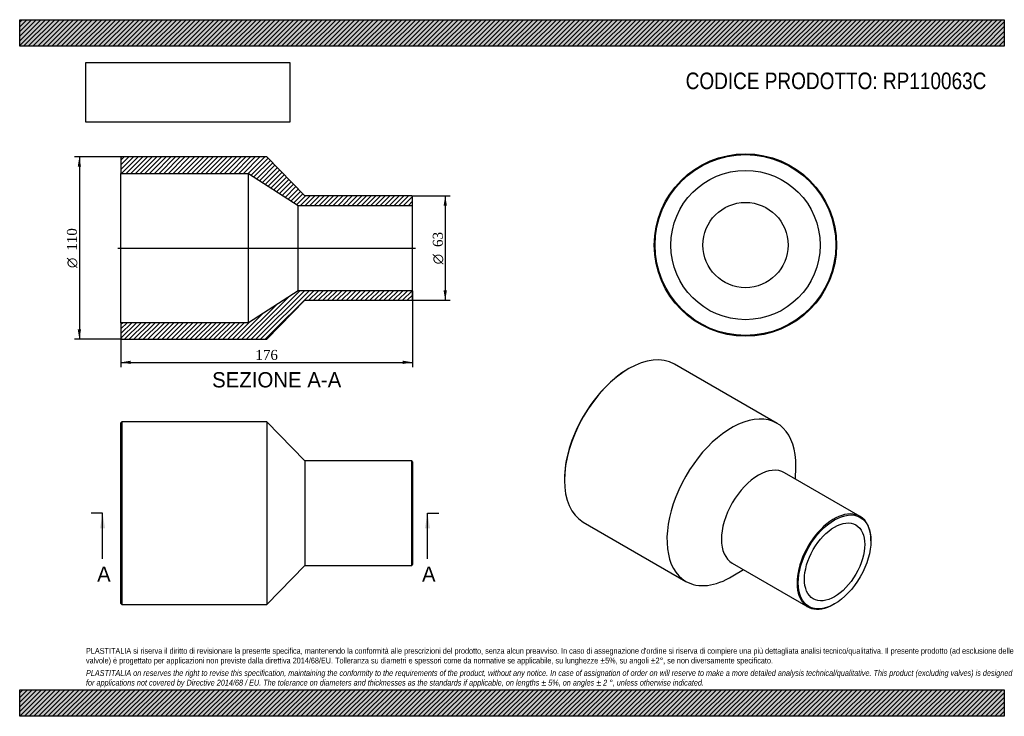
# Model space of a CAD drawing. Header units: millimetres. Extents: x 0 to 594, y 0 to 420.
import ezdxf
from ezdxf.enums import TextEntityAlignment as Align
from ezdxf.lldxf.tags import DXFTag

# ---------------------------------------------------------------- set-up
doc = ezdxf.new("R2010")
doc.units = ezdxf.units.MM
doc.header["$LTSCALE"] = 2
for name, color, linetype in [('Default', 7, 'Continuous'), ('DV4_Default', 7, 'Continuous'), ('RP110063C', 7, 'Continuous')]:
    doc.layers.add(name, color=color, linetype=linetype)
doc.styles.add('SEACAD_Solid_Edge_ANSI', font='seans.ttf')
doc.styles.add('SEACAD_Solid_Edge_ANSI1_Symbols', font='semeca1.ttf')
doc.styles.add('SEACAD_Times_New_Roman', font='times.ttf')
tags = doc.linetypes.add('CENTER2', pattern=[28.575, 19.05, -3.175, 3.175, -3.175]).pattern_tags.tags
tags[10:11] = [DXFTag(74, 4), DXFTag(75, 0), DXFTag(340, '0'), DXFTag(46, 0.0), DXFTag(50, 0.0), DXFTag(44, 0.0), DXFTag(45, 0.0)]
tags[8:9] = [DXFTag(74, 4), DXFTag(75, 0), DXFTag(340, '0'), DXFTag(46, 0.0), DXFTag(50, 0.0), DXFTag(44, 0.0), DXFTag(45, 0.0)]
tags[6:7] = [DXFTag(74, 4), DXFTag(75, 0), DXFTag(340, '0'), DXFTag(46, 0.0), DXFTag(50, 0.0), DXFTag(44, 0.0), DXFTag(45, 0.0)]
tags[4:5] = [DXFTag(74, 4), DXFTag(75, 0), DXFTag(340, '0'), DXFTag(46, 0.0), DXFTag(50, 0.0), DXFTag(44, 0.0), DXFTag(45, 0.0)]
doc.dimstyles.new('ANSImm', dxfattribs={"dimtxt": 6, "dimasz": 6, "dimexe": 3, "dimexo": 0, "dimgap": 1.5, "dimtad": 1, "dimdsep": 46, "dimtxsty": 'SEACAD_Times_New_Roman', "dimblk1": '_SE_FILLED', "dimblk2": '_SE_FILLED', "dimsah": 1, "dimcen": 3, "dimazin": 0, "dimtfac": 0.85, "dimtdec": 3, "dimtofl": 0, "dimtmove": 0, "dimatfit": 3, "dimfxl": 1, "dimarcsym": 0})
picture_1 = doc.add_image_def('image1.jpg', size_in_pixel=(4302, 1260))

# ---------------------------------------------------------------- blocks, each defined once
blk = doc.blocks.new('SE')
at = {"layer": 'RP110063C', "color": 7, "linetype": 'Continuous'}
for p, q in [((61.54, 177.5), (61.04, 177)), ((61.04, 68), (61.04, 177)), ((61.54, 177.5), (61.54, 67.5)), ((149.04, 177.5), (61.54, 177.5)), ((149.04, 177.5), (149.04, 67.5)), ((172.04, 154), (149.04, 177.5)), ((172.04, 154), (172.04, 91)), ((236.54, 154), (172.04, 154)), ((236.54, 91), (236.54, 154)), ((237.04, 153.5), (236.54, 154)), ((237.04, 153.5), (237.04, 91.5)), ((149.04, 67.5), (172.04, 91)), ((172.04, 91), (236.54, 91)), ((236.54, 91), (237.04, 91.5)), ((61.04, 68), (61.54, 67.5)), ((61.54, 67.5), (149.04, 67.5))]:
    blk.add_line(p, q, dxfattribs=at)
blk = doc.blocks.new('SE1')
at = {"layer": 'RP110063C', "color": 7, "linetype": 'Continuous'}
for p, q in [((367.5, 209.63), (367.14, 209.43)), ((456.87, 176.63), (395, 212.36)), ((468.11, 143.01), (468.25, 150.46)), ((328.61, 142.68), (328.61, 142.27)), ((506.99, 120.56), (461.38, 146.89)), ((340, 117.09), (401.87, 81.37)), ((513.51, 105.73), (513.51, 106.14)), ((429.88, 92.33), (475.49, 66)), ((430.22, 84.6), (436.61, 88.45)), ((491.24, 67.56), (491.59, 67.77))]:
    blk.add_line(p, q, dxfattribs=at)
for centre, major_axis, start_param, end_param in [((367.5, 164.72), (-27.5, -47.63), 3.141593, 6.283185), ((367.14, 164.93), (27.25, 47.2), 0.785398, 2.356195), ((429.37, 129), (-27.5, -47.63), 2.334212, 6.283185), ((445.63, 119.61), (-15.75, -27.28), 3.141593, 6.283185), ((491.24, 93.28), (15.75, 27.28), 0, 3.926991), ((491.24, 93.28), (15.75, 27.28), 5.497787, 6.283185), ((429.37, 129), (-27.5, -47.63), 0, 0.80738)]:
    blk.add_ellipse(centre, major_axis=major_axis, ratio=0.57735, start_param=start_param, end_param=end_param, dxfattribs=at)
for major_axis in [(-15.5, -26.85), (-12.85, -22.26)]:
    blk.add_ellipse((491.59, 93.08), major_axis=major_axis, ratio=0.57735, dxfattribs=at)
blk = doc.blocks.new('SE2')
at = {"layer": 'RP110063C', "color": 7, "linetype": 'Continuous'}
for radius in [55, 54.5, 45, 25.7]:
    blk.add_circle((437.86, 284.13), radius, dxfattribs=at)
blk = doc.blocks.new('SE4')
at = {"color": 7, "linetype": 'Continuous', "style": 'SEACAD_Solid_Edge_ANSI'}
blk.add_text('A', height=9.2, dxfattribs=at).set_placement((46.7, 90.3), align=Align.TOP_LEFT)
blk = doc.blocks.new('SE5')
at = {"color": 7, "linetype": 'Continuous', "style": 'SEACAD_Solid_Edge_ANSI'}
blk.add_text('A', height=9.2, dxfattribs=at).set_placement((242.7, 90.3), align=Align.TOP_LEFT)
blk = doc.blocks.new('SEANNOT_GROUP')
at = {"linetype": 'Continuous'}
blk.add_hatch(color=7, dxfattribs=at).paths.add_polyline_path([(51.55, 113.3), (50.01, 122.5), (48.48, 113.3)])
at = {"color": 7, "linetype": 'Continuous'}
blk.add_lwpolyline([(50.01, 94.9), (50.01, 122.5)], dxfattribs=at)
blk = doc.blocks.new('SEANNOT_GROUP1')
at = {"linetype": 'Continuous'}
blk.add_hatch(color=7, dxfattribs=at).paths.add_polyline_path([(247.55, 113.3), (246.01, 122.5), (244.48, 113.3)])
at = {"color": 7, "linetype": 'Continuous'}
blk.add_lwpolyline([(246.01, 94.9), (246.01, 122.5)], dxfattribs=at)
blk = doc.blocks.new('SE3')
at = {"layer": 'Default', "color": 7, "linetype": 'CENTER2'}
for p, q in [((50.01, 122.5), (43.11, 122.5)), ((246.01, 122.5), (252.91, 122.5))]:
    blk.add_line(p, q, dxfattribs=at)
at = {"layer": 'Default', "color": 7, "linetype": 'CENTER2', "const_width": 0.0001}
blk.add_lwpolyline([(50.01, 122.5), (246.01, 122.5)], dxfattribs=at)
at = {"layer": 'Default'}
for name in ['SEANNOT_GROUP', 'SEANNOT_GROUP1', 'SE4', 'SE5']:
    blk.add_blockref(name, (0, 0), dxfattribs=at)
blk = doc.blocks.new('SE6')
at = {"layer": 'RP110063C', "linetype": 'Continuous'}
h = blk.add_hatch(dxfattribs=at)
h.set_pattern_fill('LINE', scale=0.62992, angle=45, style=0)
h.paths.add_polyline_path([(172.04, 313.8), (149.04, 337.3), (61.54, 337.3), (61.04, 336.8), (61.04, 327.3), (138.04, 327.3), (168.04, 308), (237.04, 308), (237.04, 313.3), (236.54, 313.8)])
h = blk.add_hatch(dxfattribs=at)
h.set_pattern_fill('LINE', scale=0.62992, angle=45, style=0)
h.paths.add_polyline_path([(149.04, 227.3), (172.04, 250.8), (236.54, 250.8), (237.04, 251.3), (237.04, 256.6), (168.04, 256.6), (138.04, 237.3), (61.04, 237.3), (61.04, 227.8), (61.54, 227.3)])
at = {"layer": 'DV4_Default', "color": 7, "linetype": 'CENTER2'}
blk.add_line((59.29, 282.3), (238.79, 282.3), dxfattribs=at)
at = {"layer": 'RP110063C', "color": 7, "linetype": 'Continuous'}
for p, q in [((61.04, 336.8), (61.54, 337.3)), ((61.04, 336.8), (61.04, 327.3)), ((149.04, 337.3), (61.54, 337.3)), ((172.04, 313.8), (149.04, 337.3)), ((61.04, 237.3), (61.04, 327.3)), ((61.04, 327.3), (138.04, 327.3)), ((138.04, 237.3), (138.04, 327.3)), ((138.04, 327.3), (168.04, 308)), ((236.54, 313.8), (172.04, 313.8)), ((236.54, 313.8), (237.04, 313.3)), ((237.04, 308), (237.04, 313.3)), ((168.04, 256.6), (168.04, 308)), ((168.04, 308), (237.04, 308)), ((237.04, 256.6), (237.04, 308)), ((168.04, 256.6), (138.04, 237.3)), ((237.04, 256.6), (168.04, 256.6)), ((237.04, 251.3), (237.04, 256.6)), ((149.04, 227.3), (172.04, 250.8)), ((172.04, 250.8), (236.54, 250.8)), ((237.04, 251.3), (236.54, 250.8)), ((138.04, 237.3), (61.04, 237.3)), ((61.04, 237.3), (61.04, 227.8)), ((61.54, 227.3), (61.04, 227.8)), ((61.54, 227.3), (149.04, 227.3))]:
    blk.add_line(p, q, dxfattribs=at)
blk = doc.blocks.new('GDimGGroup')
at = {"layer": 'Default', "linetype": 'Continuous'}
for points in [[(257.73, 307.8), (256.73, 313.8), (255.73, 307.8)], [(257.73, 256.8), (255.73, 256.8), (256.73, 250.8)]]:
    blk.add_hatch(color=7, dxfattribs=at).paths.add_polyline_path(points)
at = {"layer": 'Default', "color": 7, "linetype": 'Continuous'}
for p, q in [((236.54, 313.8), (259.73, 313.8)), ((256.73, 313.8), (256.73, 250.8)), ((236.54, 250.8), (259.73, 250.8))]:
    blk.add_line(p, q, dxfattribs=at)
for s, style, p in [('63', 'SEACAD_Times_New_Roman', (249.23, 282.98)), ('O', 'SEACAD_Solid_Edge_ANSI1_Symbols', (249.23, 272.53))]:
    blk.add_text(s, height=6, rotation=90, dxfattribs=dict(at, style=style)).set_placement(p, align=Align.TOP_LEFT)
blk = doc.blocks.new('GDimGGroup1')
at = {"layer": 'Default', "linetype": 'Continuous'}
for points in [[(35.01, 331.3), (37.01, 331.3), (36.01, 337.3)], [(35.01, 233.3), (36.01, 227.3), (37.01, 233.3)]]:
    blk.add_hatch(color=7, dxfattribs=at).paths.add_polyline_path(points)
at = {"layer": 'Default', "color": 7, "linetype": 'Continuous'}
for p, q in [((61.54, 337.3), (33.01, 337.3)), ((36.01, 337.3), (36.01, 227.3)), ((61.54, 227.3), (33.01, 227.3))]:
    blk.add_line(p, q, dxfattribs=at)
for s, style, p in [('110', 'SEACAD_Times_New_Roman', (28.51, 280.7)), ('O', 'SEACAD_Solid_Edge_ANSI1_Symbols', (28.51, 270.26))]:
    blk.add_text(s, height=6, rotation=90, dxfattribs=dict(at, style=style)).set_placement(p, align=Align.TOP_LEFT)
blk = doc.blocks.new('DMBLK188')
at = {"layer": 'Default', "linetype": 'Continuous'}
for points in [[(67.04, 212.41), (67.04, 214.41), (61.04, 213.41)], [(231.04, 212.41), (237.04, 213.41), (231.04, 214.41)]]:
    blk.add_hatch(color=7, dxfattribs=at).paths.add_polyline_path(points)
at = {"layer": 'Default', "color": 7, "linetype": 'Continuous'}
for p, q in [((237.04, 256.6), (237.04, 210.41)), ((61.04, 237.3), (61.04, 210.41)), ((61.04, 213.41), (237.04, 213.41))]:
    blk.add_line(p, q, dxfattribs=at)
at = {"layer": 'Default', "color": 7, "linetype": 'Continuous', "style": 'SEACAD_Times_New_Roman'}
blk.add_text('176', height=6, dxfattribs=at).set_placement((142.21, 220.91), align=Align.TOP_LEFT)
blk = doc.blocks.new('_SE_FILLED')
at = {"color": 0}
blk.add_line((0, 0), (-1, 0), dxfattribs=at)
blk.add_solid([(0, 0), (-1, -0.1665), (-1, 0.1665), (0, 0)], dxfattribs=at)

msp = doc.modelspace()

# ---------------------------------------------------------------- hatches: boundary and pattern name
at = {"layer": 'Default', "linetype": 'Continuous'}
h = msp.add_hatch(dxfattribs=at)
h.set_pattern_fill('LINE', scale=0.62992, angle=45, style=0)
h.paths.add_polyline_path([(594, 404), (594, 420), (0, 420), (0, 404)])
for points in [[(594, 404), (594, 420), (0, 420), (0, 404)], [(594, 0), (594, 16), (0, 16), (0, 0)]]:
    msp.add_hatch(color=7, dxfattribs=at).paths.add_polyline_path(points)
h = msp.add_hatch(dxfattribs=at)
h.set_pattern_fill('LINE', scale=0.62992, angle=45, style=0)
h.paths.add_polyline_path([(594, 0), (594, 16), (0, 16), (0, 0)])

# ---------------------------------------------------------------- linework, layer by layer
at = {"layer": 'Default', "color": 7, "linetype": 'Continuous'}
for p, q in [((0, 420), (594, 420)), ((0, 404), (0, 420)), ((594, 420), (594, 404)), ((594, 404), (0, 404)), ((0, 16), (594, 16)), ((0, 0), (0, 16)), ((594, 16), (594, 0)), ((594, 0), (0, 0))]:
    msp.add_line(p, q, dxfattribs=at)

# ---------------------------------------------------------------- block references
at = {"layer": 'Default'}
for name in ['SE2', 'GDimGGroup1', 'SE6', 'GDimGGroup', 'SE1', 'SE', 'SE3']:
    msp.add_blockref(name, (0, 0), dxfattribs=at)

# ---------------------------------------------------------------- texts
at = {"layer": 'Default', "color": 7, "linetype": 'Continuous', "style": 'SEACAD_Solid_Edge_ANSI'}
msp.add_text('SEZIONE A-A', height=9.2, dxfattribs=at).set_placement((116.087, 207.492), align=Align.TOP_LEFT)
at = {"layer": 'Default', "attachment_point": 1}
for s, insert, char_height, width in [('{\\fArial Narrow|b0||i0||c0|p34;\\C7;\\H10.;\\W1.;CODICE PRODOTTO: RP110063C}', (401.778, 388.127), 10, 182.02957), ("{\\fArial Narrow|b0||i0||c0|p34;\\C7;\\H3.5;\\W1.;PLASTITALIA si riserva il diritto di revisionare la presente specifica, mantenendo la conformità alle prescrizioni del prodotto, senza alcun preavviso. In caso di assegnazione d'ordine si riserva di compiere una più dettagliata analisi tecnico/qualitativa. Il presente prodotto (ad esclusione delle \\P}{\\fArial Narrow|b0||i0||c0|p34;\\C7;\\H3.5;\\W1.;valvole) è progettato per applicazioni non previste dalla direttiva 2014/68/EU. Tolleranza su diametri e spessori come da normative se applicabile, su lunghezze ±5%, su angoli ±2°, se non diversamente specificato.\\P}{\\fArial Narrow|b0||i0||c0|p34;\\C7;\\H1.;\\W1.;   \\P}{\\fArial Narrow|b0||i1||c0|p34;\\C7;\\H3.5;\\W1.;PLASTITALIA on reserves the right to revise this specification, maintaining the conformity to the requirements of the product, without any notice. In case of assignation of order on will reserve to make a more detailed analysis technical/qualitative. This product (excluding valves) is designed \\P}{\\fArial Narrow|b0||i1||c0|p34;\\C7;\\H3.5;\\W1.;for applications not covered by Directive 2014/68 / EU. The tolerance on diameters and thicknesses as the standards if applicable, on lengths ± 5%, on angles ± 2 °, unless otherwise indicated.\\P}", (40, 41.205), 3.5, 514)]:
    msp.add_mtext(s, dxfattribs=dict(at, insert=insert, char_height=char_height, width=width))

# ---------------------------------------------------------------- dimensions: what is measured, and where the dimension line sits
at = {"layer": 'Default', "color": 7, "linetype": 'Continuous'}
dim = msp.add_linear_dim(base=(237.038, 213.415), p1=(61.038, 237.305), p2=(237.038, 256.605), text='\\A1;<>', dimstyle='ANSImm', dxfattribs=at)
dim.commit()
dim.dimension.update_dxf_attribs({"geometry": 'DMBLK188', "text_midpoint": (149.038, 213.415), "dimtype": 160})

# ---------------------------------------------------------------- pictures from other files: only their frames are drawn
image = msp.add_image(picture_1, insert=(40, 358.206), size_in_units=(122.914, 36))
image.dxf.flags = 7

doc.saveas('drawing.dxf')
